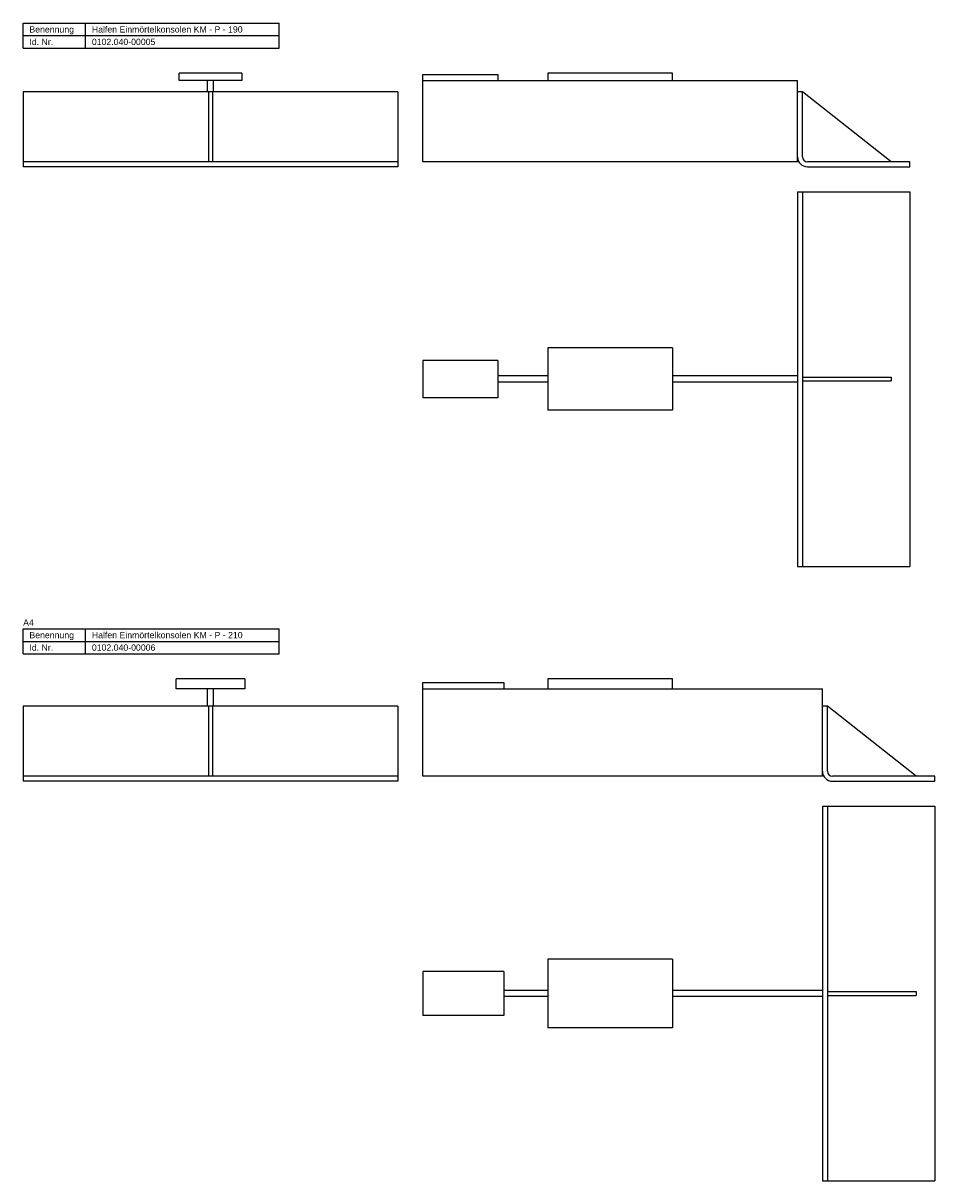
# Model space of a CAD drawing. Header units: millimetres. Extents: x 3 to 783, y -3567 to 271.
# Tile 2 of 3: x 13 to 743, y -2573 to -1646. Entities that reach past the tile are written whole.
import ezdxf

# ---------------------------------------------------------------- set-up
doc = ezdxf.new("R2010")
doc.units = ezdxf.units.MM
doc.layers.add('HALFEN-KONSOLANKER', color=2, linetype='CONTINUOUS')
doc.styles.add('ARIAL50', font='ARIAL.TTF', dxfattribs={"height": 5})

msp = doc.modelspace()

# ---------------------------------------------------------------- linework, layer by layer
at = {"layer": 'HALFEN-KONSOLANKER'}
for p, q in [((13.38, -1645.8), (218.38, -1645.8)), ((13.38, -1665.8), (13.38, -1645.8)), ((63.38, -1665.8), (63.38, -1645.8)), ((218.38, -1665.8), (218.38, -1645.8)), ((13.38, -1655.8), (218.38, -1655.8)), ((13.38, -1665.8), (218.38, -1665.8)), ((188.38, -1685.8), (138.38, -1685.8)), ((138.38, -1691.8), (138.38, -1685.8)), ((188.38, -1685.8), (188.38, -1691.8)), ((333.38, -1756.8), (333.38, -1686.8)), ((333.38, -1686.8), (393.38, -1686.8)), ((393.38, -1686.8), (393.38, -1691.8)), ((533.38, -1685.8), (433.38, -1685.8)), ((433.38, -1685.8), (433.38, -1691.8)), ((533.38, -1691.8), (533.38, -1685.8)), ((188.38, -1691.8), (138.38, -1691.8)), ((160.88, -1700.8), (160.88, -1691.8)), ((165.88, -1700.8), (165.88, -1691.8)), ((333.38, -1691.8), (633.38, -1691.8)), ((633.38, -1756.8), (633.38, -1691.8)), ((313.38, -1700.8), (13.38, -1700.8)), ((13.38, -1700.8), (13.38, -1760.8)), ((161.88, -1700.8), (161.88, -1756.8)), ((164.88, -1700.8), (164.88, -1756.8)), ((313.38, -1700.8), (313.38, -1760.8)), ((637.38, -1700.8), (633.38, -1700.8)), ((708.38, -1756.8), (637.38, -1700.8)), ((637.38, -1752.8), (637.38, -1700.8)), ((313.38, -1756.8), (13.38, -1756.8)), ((313.38, -1760.8), (13.38, -1760.8)), ((633.38, -1756.8), (333.38, -1756.8)), ((723.38, -1756.8), (641.38, -1756.8)), ((641.38, -1760.8), (723.38, -1760.8)), ((723.38, -1760.8), (723.38, -1756.8)), ((633.38, -1780.8), (633.38, -2080.8)), ((633.38, -1780.8), (723.38, -1780.8)), ((637.38, -1780.8), (637.38, -2080.8)), ((723.38, -1780.8), (723.38, -2080.8)), ((433.38, -1905.8), (433.38, -1955.8)), ((533.38, -1905.8), (433.38, -1905.8)), ((533.38, -1905.8), (533.38, -1955.8)), ((333.38, -1915.8), (333.38, -1945.8)), ((393.38, -1915.8), (333.38, -1915.8)), ((393.38, -1915.8), (393.38, -1945.8)), ((433.38, -1928.3), (393.38, -1928.3)), ((433.38, -1933.3), (393.38, -1933.3)), ((633.38, -1928.3), (533.38, -1928.3)), ((633.38, -1933.3), (533.38, -1933.3)), ((637.38, -1929.3), (708.38, -1929.3)), ((637.38, -1932.3), (708.38, -1932.3)), ((708.38, -1929.3), (708.38, -1932.3)), ((393.38, -1945.8), (333.38, -1945.8)), ((533.38, -1955.8), (433.38, -1955.8)), ((633.38, -2080.8), (723.38, -2080.8)), ((13.38, -2130.8), (218.38, -2130.8)), ((13.38, -2150.8), (13.38, -2130.8)), ((63.38, -2150.8), (63.38, -2130.8)), ((218.38, -2150.8), (218.38, -2130.8)), ((13.38, -2140.8), (218.38, -2140.8)), ((13.38, -2150.8), (218.38, -2150.8)), ((190.88, -2170.8), (135.88, -2170.8)), ((135.88, -2178.8), (135.88, -2170.8)), ((190.88, -2170.8), (190.88, -2178.8)), ((333.38, -2248.8), (333.38, -2173.8)), ((333.38, -2173.8), (398.38, -2173.8)), ((398.38, -2173.8), (398.38, -2178.8)), ((533.38, -2170.8), (433.38, -2170.8)), ((433.38, -2170.8), (433.38, -2178.8)), ((533.38, -2178.8), (533.38, -2170.8)), ((190.88, -2178.8), (135.88, -2178.8)), ((160.88, -2192.8), (160.88, -2178.8)), ((165.88, -2192.8), (165.88, -2178.8)), ((333.38, -2178.8), (653.38, -2178.8)), ((653.38, -2248.8), (653.38, -2178.8)), ((313.38, -2192.8), (13.38, -2192.8)), ((13.38, -2192.8), (13.38, -2252.8)), ((161.88, -2192.8), (161.88, -2248.8)), ((164.88, -2192.8), (164.88, -2248.8)), ((313.38, -2192.8), (313.38, -2252.8)), ((657.38, -2192.8), (653.38, -2192.8)), ((728.38, -2248.8), (657.38, -2192.8)), ((657.38, -2244.8), (657.38, -2192.8)), ((313.38, -2248.8), (13.38, -2248.8)), ((653.38, -2248.8), (333.38, -2248.8)), ((743.38, -2248.8), (661.38, -2248.8)), ((743.38, -2252.8), (743.38, -2248.8)), ((313.38, -2252.8), (13.38, -2252.8)), ((661.38, -2252.8), (743.38, -2252.8)), ((653.38, -2272.8), (653.38, -2572.8)), ((653.38, -2272.8), (743.38, -2272.8)), ((657.38, -2272.8), (657.38, -2572.8)), ((743.38, -2272.8), (743.38, -2572.8)), ((433.38, -2395.3), (433.38, -2450.3)), ((533.38, -2395.3), (433.38, -2395.3)), ((533.38, -2395.3), (533.38, -2450.3)), ((398.38, -2405.3), (333.38, -2405.3)), ((333.38, -2405.3), (333.38, -2440.3)), ((398.38, -2405.3), (398.38, -2440.3)), ((433.38, -2420.3), (398.38, -2420.3)), ((433.38, -2425.3), (398.38, -2425.3)), ((653.38, -2420.3), (533.38, -2420.3)), ((653.38, -2425.3), (533.38, -2425.3)), ((657.38, -2421.3), (728.38, -2421.3)), ((657.38, -2424.3), (728.38, -2424.3)), ((728.38, -2421.3), (728.38, -2424.3)), ((398.38, -2440.3), (333.38, -2440.3)), ((533.38, -2450.3), (433.38, -2450.3)), ((653.38, -2572.8), (743.38, -2572.8))]:
    msp.add_line(p, q, dxfattribs=at)
for centre, radius in [((641.38, -1752.8), 8), ((641.38, -1752.8), 4), ((661.38, -2244.8), 8), ((661.38, -2244.8), 4)]:
    msp.add_arc(centre, radius, 180, 270, dxfattribs=at)

# ---------------------------------------------------------------- texts
at = {"layer": 'HALFEN-KONSOLANKER', "style": 'ARIAL50'}
for s, p in [('Benennung', (18.38, -1653.3)), ('Halfen Einmörtelkonsolen KM - P - 190', (68.38, -1653.3)), ('Id. Nr.', (18.38, -1663.3)), ('0102.040-00005', (68.38, -1663.3)), ('A4', (13.38, -2128.3)), ('Benennung', (18.38, -2138.3)), ('Halfen Einmörtelkonsolen KM - P - 210', (68.38, -2138.3)), ('Id. Nr.', (18.38, -2148.3)), ('0102.040-00006', (68.38, -2148.3))]:
    msp.add_text(s, height=5, dxfattribs=at).set_placement(p)

doc.saveas('drawing.dxf')
